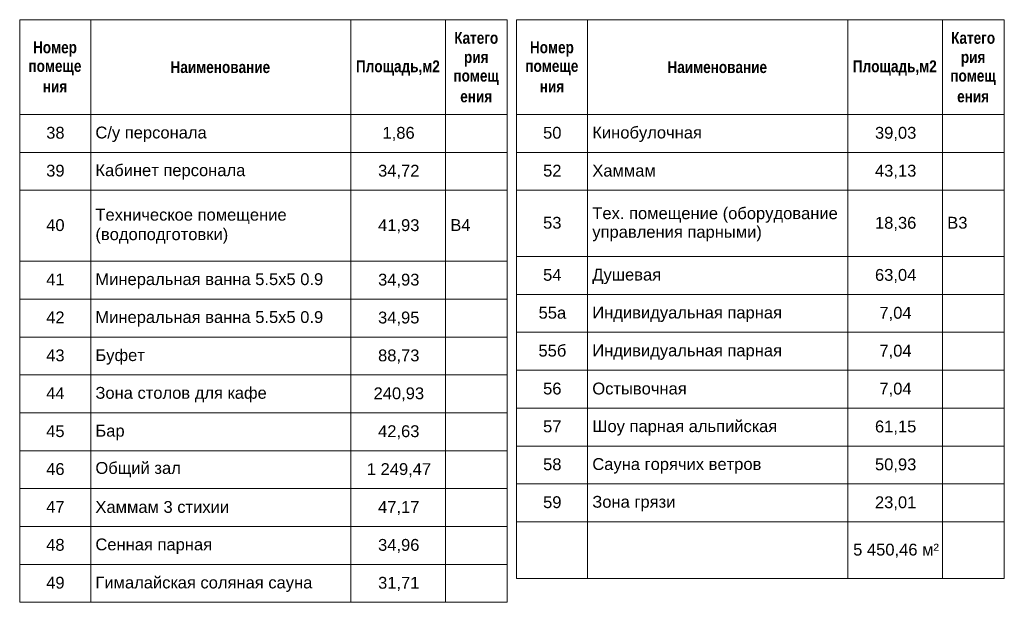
# Model space of a CAD drawing. Header units: millimetres. Extents: x -14761 to 157739, y -22400 to 107990.
# Tile 22 of 256: x 42529 to 63335, y -22300 to -10000. Entities that reach past the tile are written whole.
import ezdxf

# ---------------------------------------------------------------- set-up
doc = ezdxf.new("R2010")
doc.units = ezdxf.units.MM
doc.header["$MEASUREMENT"] = 0
doc.styles.add('СГЕНЕРИР_СТИЛЬ_1', font='txt')
doc.styles.add('СГЕНЕРИР_СТИЛЬ_2', font='txt')

msp = doc.modelspace()

# ---------------------------------------------------------------- linework, layer by layer
at = {"color": 7, "linetype": 'Continuous', "lineweight": 15}
for p, q in [((42529, -10000), (52829, -10000)), ((42529, -10000), (42529, -12000)), ((44029, -10000), (44029, -12000)), ((49529, -10000), (49529, -12000)), ((51529, -10000), (51529, -12000)), ((52829, -10000), (52829, -12000)), ((53029, -10000), (63329, -10000)), ((53029, -10000), (53029, -12000)), ((54529, -10000), (54529, -12000)), ((60029, -10000), (60029, -12000)), ((62029, -10000), (62029, -12000)), ((63329, -10000), (63329, -12000)), ((42529, -12000), (44029, -12000)), ((42529, -12000), (44029, -12000)), ((42529, -12000), (42529, -12800)), ((44029, -12000), (44029, -12800)), ((44029, -12000), (49529, -12000)), ((44029, -12000), (49529, -12000)), ((44029, -12000), (44029, -12800)), ((49529, -12000), (49529, -12800)), ((49529, -12000), (51529, -12000)), ((49529, -12000), (51529, -12000)), ((49529, -12000), (49529, -12800)), ((51529, -12000), (51529, -12800)), ((51529, -12000), (52829, -12000)), ((51529, -12000), (52829, -12000)), ((51529, -12000), (51529, -12800)), ((52829, -12000), (52829, -12800)), ((53029, -12000), (54529, -12000)), ((53029, -12000), (54529, -12000)), ((53029, -12000), (53029, -12800)), ((54529, -12000), (54529, -12800)), ((54529, -12000), (60029, -12000)), ((54529, -12000), (60029, -12000)), ((54529, -12000), (54529, -12800)), ((60029, -12000), (60029, -12800)), ((60029, -12000), (62029, -12000)), ((60029, -12000), (62029, -12000)), ((60029, -12000), (60029, -12800)), ((62029, -12000), (62029, -12800)), ((62029, -12000), (63329, -12000)), ((62029, -12000), (63329, -12000)), ((62029, -12000), (62029, -12800)), ((63329, -12000), (63329, -12800)), ((42529, -12800), (44029, -12800)), ((42529, -12800), (44029, -12800)), ((42529, -12800), (42529, -13600)), ((44029, -12800), (44029, -13600)), ((44029, -12800), (49529, -12800)), ((44029, -12800), (49529, -12800)), ((44029, -12800), (44029, -13600)), ((49529, -12800), (49529, -13600)), ((49529, -12800), (51529, -12800)), ((49529, -12800), (51529, -12800)), ((49529, -12800), (49529, -13600)), ((51529, -12800), (51529, -13600)), ((51529, -12800), (52829, -12800)), ((51529, -12800), (52829, -12800)), ((51529, -12800), (51529, -13600)), ((52829, -12800), (52829, -13600)), ((53029, -12800), (54529, -12800)), ((53029, -12800), (54529, -12800)), ((53029, -12800), (53029, -13600)), ((54529, -12800), (54529, -13600)), ((54529, -12800), (60029, -12800)), ((54529, -12800), (60029, -12800)), ((54529, -12800), (54529, -13600)), ((60029, -12800), (60029, -13600)), ((60029, -12800), (62029, -12800)), ((60029, -12800), (62029, -12800)), ((60029, -12800), (60029, -13600)), ((62029, -12800), (62029, -13600)), ((62029, -12800), (63329, -12800)), ((62029, -12800), (63329, -12800)), ((62029, -12800), (62029, -13600)), ((63329, -12800), (63329, -13600)), ((42529, -13600), (44029, -13600)), ((42529, -13600), (44029, -13600)), ((42529, -13600), (42529, -15100)), ((44029, -13600), (44029, -15100)), ((44029, -13600), (49529, -13600)), ((44029, -13600), (49529, -13600)), ((44029, -13600), (44029, -15100)), ((49529, -13600), (49529, -15100)), ((49529, -13600), (51529, -13600)), ((49529, -13600), (51529, -13600)), ((49529, -13600), (49529, -15100)), ((51529, -13600), (51529, -15100)), ((51529, -13600), (52829, -13600)), ((51529, -13600), (52829, -13600)), ((51529, -13600), (51529, -15100)), ((52829, -13600), (52829, -15100)), ((53029, -13600), (54529, -13600)), ((53029, -13600), (54529, -13600)), ((53029, -13600), (53029, -15000)), ((54529, -13600), (54529, -15000)), ((54529, -13600), (60029, -13600)), ((54529, -13600), (60029, -13600)), ((54529, -13600), (54529, -15000)), ((60029, -13600), (60029, -15000)), ((60029, -13600), (62029, -13600)), ((60029, -13600), (62029, -13600)), ((60029, -13600), (60029, -15000)), ((62029, -13600), (62029, -15000)), ((62029, -13600), (63329, -13600)), ((62029, -13600), (63329, -13600)), ((62029, -13600), (62029, -15000)), ((63329, -13600), (63329, -15000)), ((42529, -15100), (44029, -15100)), ((42529, -15100), (44029, -15100)), ((42529, -15100), (42529, -15900)), ((44029, -15100), (44029, -15900)), ((44029, -15100), (49529, -15100)), ((44029, -15100), (49529, -15100)), ((44029, -15100), (44029, -15900)), ((49529, -15100), (49529, -15900)), ((49529, -15100), (51529, -15100)), ((49529, -15100), (51529, -15100)), ((49529, -15100), (49529, -15900)), ((51529, -15100), (51529, -15900)), ((51529, -15100), (52829, -15100)), ((51529, -15100), (52829, -15100)), ((51529, -15100), (51529, -15900)), ((52829, -15100), (52829, -15900)), ((53029, -15000), (54529, -15000)), ((53029, -15000), (54529, -15000)), ((53029, -15000), (53029, -15800)), ((54529, -15000), (54529, -15800)), ((54529, -15000), (60029, -15000)), ((54529, -15000), (60029, -15000)), ((54529, -15000), (54529, -15800)), ((60029, -15000), (60029, -15800)), ((60029, -15000), (62029, -15000)), ((60029, -15000), (62029, -15000)), ((60029, -15000), (60029, -15800)), ((62029, -15000), (62029, -15800)), ((62029, -15000), (63329, -15000)), ((62029, -15000), (63329, -15000)), ((62029, -15000), (62029, -15800)), ((63329, -15000), (63329, -15800)), ((53029, -15800), (54529, -15800)), ((53029, -15800), (54529, -15800)), ((53029, -15800), (53029, -16600)), ((54529, -15800), (54529, -16600)), ((54529, -15800), (60029, -15800)), ((54529, -15800), (60029, -15800)), ((54529, -15800), (54529, -16600)), ((60029, -15800), (60029, -16600)), ((60029, -15800), (62029, -15800)), ((60029, -15800), (62029, -15800)), ((60029, -15800), (60029, -16600)), ((62029, -15800), (62029, -16600)), ((62029, -15800), (63329, -15800)), ((62029, -15800), (63329, -15800)), ((62029, -15800), (62029, -16600)), ((63329, -15800), (63329, -16600)), ((42529, -15900), (44029, -15900)), ((42529, -15900), (44029, -15900)), ((42529, -15900), (42529, -16700)), ((44029, -15900), (44029, -16700)), ((44029, -15900), (49529, -15900)), ((44029, -15900), (49529, -15900)), ((44029, -15900), (44029, -16700)), ((49529, -15900), (49529, -16700)), ((49529, -15900), (51529, -15900)), ((49529, -15900), (51529, -15900)), ((49529, -15900), (49529, -16700)), ((51529, -15900), (51529, -16700)), ((51529, -15900), (52829, -15900)), ((51529, -15900), (52829, -15900)), ((51529, -15900), (51529, -16700)), ((52829, -15900), (52829, -16700)), ((53029, -16600), (54529, -16600)), ((53029, -16600), (54529, -16600)), ((53029, -16600), (53029, -17400)), ((54529, -16600), (54529, -17400)), ((54529, -16600), (60029, -16600)), ((54529, -16600), (60029, -16600)), ((54529, -16600), (54529, -17400)), ((60029, -16600), (60029, -17400)), ((60029, -16600), (62029, -16600)), ((60029, -16600), (62029, -16600)), ((60029, -16600), (60029, -17400)), ((62029, -16600), (62029, -17400)), ((62029, -16600), (63329, -16600)), ((62029, -16600), (63329, -16600)), ((62029, -16600), (62029, -17400)), ((63329, -16600), (63329, -17400)), ((42529, -16700), (44029, -16700)), ((42529, -16700), (44029, -16700)), ((42529, -16700), (42529, -17500)), ((44029, -16700), (44029, -17500)), ((44029, -16700), (49529, -16700)), ((44029, -16700), (49529, -16700)), ((44029, -16700), (44029, -17500)), ((49529, -16700), (49529, -17500)), ((49529, -16700), (51529, -16700)), ((49529, -16700), (51529, -16700)), ((49529, -16700), (49529, -17500)), ((51529, -16700), (51529, -17500)), ((51529, -16700), (52829, -16700)), ((51529, -16700), (52829, -16700)), ((51529, -16700), (51529, -17500)), ((52829, -16700), (52829, -17500)), ((53029, -17400), (54529, -17400)), ((53029, -17400), (54529, -17400)), ((53029, -17400), (53029, -18200)), ((54529, -17400), (54529, -18200)), ((54529, -17400), (60029, -17400)), ((54529, -17400), (60029, -17400)), ((54529, -17400), (54529, -18200)), ((60029, -17400), (60029, -18200)), ((60029, -17400), (62029, -17400)), ((60029, -17400), (62029, -17400)), ((60029, -17400), (60029, -18200)), ((62029, -17400), (62029, -18200)), ((62029, -17400), (63329, -17400)), ((62029, -17400), (63329, -17400)), ((62029, -17400), (62029, -18200)), ((63329, -17400), (63329, -18200)), ((42529, -17500), (44029, -17500)), ((42529, -17500), (44029, -17500)), ((42529, -17500), (42529, -18300)), ((44029, -17500), (44029, -18300)), ((44029, -17500), (49529, -17500)), ((44029, -17500), (49529, -17500)), ((44029, -17500), (44029, -18300)), ((49529, -17500), (49529, -18300)), ((49529, -17500), (51529, -17500)), ((49529, -17500), (51529, -17500)), ((49529, -17500), (49529, -18300)), ((51529, -17500), (51529, -18300)), ((51529, -17500), (52829, -17500)), ((51529, -17500), (52829, -17500)), ((51529, -17500), (51529, -18300)), ((52829, -17500), (52829, -18300)), ((42529, -18300), (44029, -18300)), ((42529, -18300), (44029, -18300)), ((42529, -18300), (42529, -19100)), ((44029, -18300), (44029, -19100)), ((44029, -18300), (49529, -18300)), ((44029, -18300), (49529, -18300)), ((44029, -18300), (44029, -19100)), ((49529, -18300), (49529, -19100)), ((49529, -18300), (51529, -18300)), ((49529, -18300), (51529, -18300)), ((49529, -18300), (49529, -19100)), ((51529, -18300), (51529, -19100)), ((51529, -18300), (52829, -18300)), ((51529, -18300), (52829, -18300)), ((51529, -18300), (51529, -19100)), ((52829, -18300), (52829, -19100)), ((53029, -18200), (54529, -18200)), ((53029, -18200), (54529, -18200)), ((53029, -18200), (53029, -19000)), ((54529, -18200), (54529, -19000)), ((54529, -18200), (60029, -18200)), ((54529, -18200), (60029, -18200)), ((54529, -18200), (54529, -19000)), ((60029, -18200), (60029, -19000)), ((60029, -18200), (62029, -18200)), ((60029, -18200), (62029, -18200)), ((60029, -18200), (60029, -19000)), ((62029, -18200), (62029, -19000)), ((62029, -18200), (63329, -18200)), ((62029, -18200), (63329, -18200)), ((62029, -18200), (62029, -19000)), ((63329, -18200), (63329, -19000)), ((42529, -19100), (44029, -19100)), ((42529, -19100), (44029, -19100)), ((42529, -19100), (42529, -19900)), ((44029, -19100), (44029, -19900)), ((44029, -19100), (49529, -19100)), ((44029, -19100), (49529, -19100)), ((44029, -19100), (44029, -19900)), ((49529, -19100), (49529, -19900)), ((49529, -19100), (51529, -19100)), ((49529, -19100), (51529, -19100)), ((49529, -19100), (49529, -19900)), ((51529, -19100), (51529, -19900)), ((51529, -19100), (52829, -19100)), ((51529, -19100), (52829, -19100)), ((51529, -19100), (51529, -19900)), ((52829, -19100), (52829, -19900)), ((53029, -19000), (54529, -19000)), ((53029, -19000), (54529, -19000)), ((53029, -19000), (53029, -19800)), ((54529, -19000), (54529, -19800)), ((54529, -19000), (60029, -19000)), ((54529, -19000), (60029, -19000)), ((54529, -19000), (54529, -19800)), ((60029, -19000), (60029, -19800)), ((60029, -19000), (62029, -19000)), ((60029, -19000), (62029, -19000)), ((60029, -19000), (60029, -19800)), ((62029, -19000), (62029, -19800)), ((62029, -19000), (63329, -19000)), ((62029, -19000), (63329, -19000)), ((62029, -19000), (62029, -19800)), ((63329, -19000), (63329, -19800)), ((42529, -19900), (44029, -19900)), ((42529, -19900), (44029, -19900)), ((42529, -19900), (42529, -20700)), ((44029, -19900), (44029, -20700)), ((44029, -19900), (49529, -19900)), ((44029, -19900), (49529, -19900)), ((44029, -19900), (44029, -20700)), ((49529, -19900), (49529, -20700)), ((49529, -19900), (51529, -19900)), ((49529, -19900), (51529, -19900)), ((49529, -19900), (49529, -20700)), ((51529, -19900), (51529, -20700)), ((51529, -19900), (52829, -19900)), ((51529, -19900), (52829, -19900)), ((51529, -19900), (51529, -20700)), ((52829, -19900), (52829, -20700)), ((53029, -19800), (54529, -19800)), ((53029, -19800), (54529, -19800)), ((53029, -19800), (53029, -20600)), ((54529, -19800), (54529, -20600)), ((54529, -19800), (60029, -19800)), ((54529, -19800), (60029, -19800)), ((54529, -19800), (54529, -20600)), ((60029, -19800), (60029, -20600)), ((60029, -19800), (62029, -19800)), ((60029, -19800), (62029, -19800)), ((60029, -19800), (60029, -20600)), ((62029, -19800), (62029, -20600)), ((62029, -19800), (63329, -19800)), ((62029, -19800), (63329, -19800)), ((62029, -19800), (62029, -20600)), ((63329, -19800), (63329, -20600)), ((42529, -20700), (44029, -20700)), ((42529, -20700), (44029, -20700)), ((42529, -20700), (42529, -21500)), ((44029, -20700), (44029, -21500)), ((44029, -20700), (49529, -20700)), ((44029, -20700), (49529, -20700)), ((44029, -20700), (44029, -21500)), ((49529, -20700), (49529, -21500)), ((49529, -20700), (51529, -20700)), ((49529, -20700), (51529, -20700)), ((49529, -20700), (49529, -21500)), ((51529, -20700), (51529, -21500)), ((51529, -20700), (52829, -20700)), ((51529, -20700), (52829, -20700)), ((51529, -20700), (51529, -21500)), ((52829, -20700), (52829, -21500)), ((53029, -20600), (54529, -20600)), ((53029, -20600), (53029, -21800)), ((54529, -20600), (54529, -21800)), ((54529, -20600), (60029, -20600)), ((54529, -20600), (54529, -21800)), ((60029, -20600), (60029, -21800)), ((60029, -20600), (62029, -20600)), ((60029, -20600), (60029, -21800)), ((62029, -20600), (62029, -21800)), ((62029, -20600), (63329, -20600)), ((62029, -20600), (62029, -21800)), ((63329, -20600), (63329, -21800)), ((42529, -21500), (44029, -21500)), ((42529, -21500), (44029, -21500)), ((42529, -21500), (42529, -22300)), ((44029, -21500), (44029, -22300)), ((44029, -21500), (49529, -21500)), ((44029, -21500), (49529, -21500)), ((44029, -21500), (44029, -22300)), ((49529, -21500), (49529, -22300)), ((49529, -21500), (51529, -21500)), ((49529, -21500), (51529, -21500)), ((49529, -21500), (49529, -22300)), ((51529, -21500), (51529, -22300)), ((51529, -21500), (52829, -21500)), ((51529, -21500), (52829, -21500)), ((51529, -21500), (51529, -22300)), ((52829, -21500), (52829, -22300)), ((53029, -21800), (54529, -21800)), ((54529, -21800), (60029, -21800)), ((60029, -21800), (62029, -21800)), ((62029, -21800), (63329, -21800)), ((42529, -22300), (44029, -22300)), ((44029, -22300), (49529, -22300)), ((49529, -22300), (51529, -22300)), ((51529, -22300), (52829, -22300))]:
    msp.add_line(p, q, dxfattribs=at)

# ---------------------------------------------------------------- texts
at = {"color": 7, "linetype": 'Continuous', "lineweight": 15, "char_height": 250, "attachment_point": 7}
for s, insert, style in [('\\A1;{\\pql;\\fArial Narrow|b1|i0|c204|p34;Катего}', (51712, -10511), 'СГЕНЕРИР_СТИЛЬ_2'), ('\\A1;{\\pql;\\fArial Narrow|b1|i0|c204|p34;Катего}', (62212, -10511), 'СГЕНЕРИР_СТИЛЬ_2'), ('\\A1;{\\pql;\\fArial Narrow|b1|i0|c204|p34;Номер}', (42811, -10783), 'СГЕНЕРИР_СТИЛЬ_2'), ('\\A1;{\\pql;\\fArial Narrow|b1|i0|c204|p34;Номер}', (53311, -10783), 'СГЕНЕРИР_СТИЛЬ_2'), ('\\A1;{\\pql;\\fArial Narrow|b1|i0|c204|p34;рия}', (51917, -10989), 'СГЕНЕРИР_СТИЛЬ_2'), ('\\A1;{\\pql;\\fArial Narrow|b1|i0|c204|p34;рия}', (62417, -10989), 'СГЕНЕРИР_СТИЛЬ_2'), ('\\A1;{\\pql;\\fArial Narrow|b1|i0|c204|p34;помеще}', (42714, -11173), 'СГЕНЕРИР_СТИЛЬ_2'), ('\\A1;{\\pql;\\fArial Narrow|b1|i0|c204|p34;Наименование}', (45717, -11129), 'СГЕНЕРИР_СТИЛЬ_2'), ('\\A1;{\\pql;\\fArial Narrow|b1|i0|c204|p34;Площадь,м2}', (49634, -11181), 'СГЕНЕРИР_СТИЛЬ_2'), ('\\A1;{\\pql;\\fArial Narrow|b1|i0|c204|p34;помеще}', (53214, -11173), 'СГЕНЕРИР_СТИЛЬ_2'), ('\\A1;{\\pql;\\fArial Narrow|b1|i0|c204|p34;Наименование}', (56217, -11129), 'СГЕНЕРИР_СТИЛЬ_2'), ('\\A1;{\\pql;\\fArial Narrow|b1|i0|c204|p34;Площадь,м2}', (60134, -11181), 'СГЕНЕРИР_СТИЛЬ_2'), ('\\A1;{\\pql;\\fArial Narrow|b1|i0|c204|p34;помещ}', (51694, -11379), 'СГЕНЕРИР_СТИЛЬ_2'), ('\\A1;{\\pql;\\fArial Narrow|b1|i0|c204|p34;помещ}', (62194, -11379), 'СГЕНЕРИР_СТИЛЬ_2'), ('\\A1;{\\pql;\\fArial Narrow|b1|i0|c204|p34;ния}', (43018, -11536), 'СГЕНЕРИР_СТИЛЬ_2'), ('\\A1;{\\pql;\\fArial Narrow|b1|i0|c204|p34;ния}', (53518, -11536), 'СГЕНЕРИР_СТИЛЬ_2'), ('\\A1;{\\pql;\\fArial Narrow|b1|i0|c204|p34;ения}', (51838, -11747), 'СГЕНЕРИР_СТИЛЬ_2'), ('\\A1;{\\pql;\\fArial Narrow|b1|i0|c204|p34;ения}', (62338, -11747), 'СГЕНЕРИР_СТИЛЬ_2'), ('\\A1;{\\pql;\\fArial|b0|i0|c204|p38;38}', (43089, -12515), 'СГЕНЕРИР_СТИЛЬ_1'), ('\\A1;{\\pql;\\fArial|b0|i0|c204|p38;50}', (53589, -12515), 'СГЕНЕРИР_СТИЛЬ_1'), ('\\A1;{\\pql;\\fArial|b0|i0|c204|p38;С/у персонала}', (44129, -12582), 'СГЕНЕРИР_СТИЛЬ_1'), ('\\A1;{\\pql;\\fArial|b0|i0|c204|p38;1,86}', (50196, -12559), 'СГЕНЕРИР_СТИЛЬ_1'), ('\\A1;{\\pql;\\fArial|b0|i0|c204|p38;Кинобулочная}', (54629, -12582), 'СГЕНЕРИР_СТИЛЬ_1'), ('\\A1;{\\pql;\\fArial|b0|i0|c204|p38;39,03}', (60602, -12559), 'СГЕНЕРИР_СТИЛЬ_1'), ('\\A1;{\\pql;\\fArial|b0|i0|c204|p38;39}', (43089, -13315), 'СГЕНЕРИР_СТИЛЬ_1'), ('\\A1;{\\pql;\\fArial|b0|i0|c204|p38;Кабинет персонала}', (44129, -13378), 'СГЕНЕРИР_СТИЛЬ_1'), ('\\A1;{\\pql;\\fArial|b0|i0|c204|p38;34,72}', (50102, -13359), 'СГЕНЕРИР_СТИЛЬ_1'), ('\\A1;{\\pql;\\fArial|b0|i0|c204|p38;52}', (53589, -13315), 'СГЕНЕРИР_СТИЛЬ_1'), ('\\A1;{\\pql;\\fArial|b0|i0|c204|p38;Хаммам}', (54629, -13314), 'СГЕНЕРИР_СТИЛЬ_1'), ('\\A1;{\\pql;\\fArial|b0|i0|c204|p38;43,13}', (60602, -13359), 'СГЕНЕРИР_СТИЛЬ_1'), ('\\A1;{\\pql;\\fArial|b0|i0|c204|p38;Техническое помещение}', (44129, -14314), 'СГЕНЕРИР_СТИЛЬ_1'), ('\\A1;{\\pql;\\fArial|b0|i0|c204|p38;Тех. помещение (оборудование}', (54629, -14286), 'СГЕНЕРИР_СТИЛЬ_1'), ('\\A1;{\\pql;\\fArial|b0|i0|c204|p38;40}', (43089, -14465), 'СГЕНЕРИР_СТИЛЬ_1'), ('\\A1;{\\pql;\\fArial|b0|i0|c204|p38;41,93}', (50102, -14509), 'СГЕНЕРИР_СТИЛЬ_1'), ('\\A1;{\\pql;\\fArial|b0|i0|c204|p38;В4}', (51629, -14460), 'СГЕНЕРИР_СТИЛЬ_1'), ('\\A1;{\\pql;\\fArial|b0|i0|c204|p38;53}', (53589, -14415), 'СГЕНЕРИР_СТИЛЬ_1'), ('\\A1;{\\pql;\\fArial|b0|i0|c204|p38;18,36}', (60602, -14459), 'СГЕНЕРИР_СТИЛЬ_1'), ('\\A1;{\\pql;\\fArial|b0|i0|c204|p38;В3}', (62129, -14415), 'СГЕНЕРИР_СТИЛЬ_1'), ('\\A1;{\\pql;\\fArial|b0|i0|c204|p38;(водоподготовки)}', (44129, -14729), 'СГЕНЕРИР_СТИЛЬ_1'), ('\\A1;{\\pql;\\fArial|b0|i0|c204|p38;управления парными)}', (54629, -14679), 'СГЕНЕРИР_СТИЛЬ_1'), ('\\A1;{\\pql;\\fArial|b0|i0|c204|p38;41}', (43089, -15610), 'СГЕНЕРИР_СТИЛЬ_1'), ('\\A1;{\\pql;\\fArial|b0|i0|c204|p38;54}', (53589, -15515), 'СГЕНЕРИР_СТИЛЬ_1'), ('\\A1;{\\pql;\\fArial|b0|i0|c204|p38;Душевая}', (54629, -15582), 'СГЕНЕРИР_СТИЛЬ_1'), ('\\A1;{\\pql;\\fArial|b0|i0|c204|p38;63,04}', (60602, -15559), 'СГЕНЕРИР_СТИЛЬ_1'), ('\\A1;{\\pql;\\fArial|b0|i0|c204|p38;Минеральная ванна 5.5х5 0.9}', (44129, -15678), 'СГЕНЕРИР_СТИЛЬ_1'), ('\\A1;{\\pql;\\fArial|b0|i0|c204|p38;34,93}', (50102, -15659), 'СГЕНЕРИР_СТИЛЬ_1'), ('\\A1;{\\pql;\\fArial|b0|i0|c204|p38;42}', (43089, -16410), 'СГЕНЕРИР_СТИЛЬ_1'), ('\\A1;{\\pql;\\fArial|b0|i0|c204|p38;Минеральная ванна 5.5х5 0.9}', (44129, -16478), 'СГЕНЕРИР_СТИЛЬ_1'), ('\\A1;{\\pql;\\fArial|b0|i0|c204|p38;34,95}', (50102, -16459), 'СГЕНЕРИР_СТИЛЬ_1'), ('\\A1;{\\pql;\\fArial|b0|i0|c204|p38;55а}', (53494, -16315), 'СГЕНЕРИР_СТИЛЬ_1'), ('\\A1;{\\pql;\\fArial|b0|i0|c204|p38;Индивидуальная парная}', (54629, -16382), 'СГЕНЕРИР_СТИЛЬ_1'), ('\\A1;{\\pql;\\fArial|b0|i0|c204|p38;7,04}', (60696, -16359), 'СГЕНЕРИР_СТИЛЬ_1'), ('\\A1;{\\pql;\\fArial|b0|i0|c204|p38;55б}', (53491, -17115), 'СГЕНЕРИР_СТИЛЬ_1'), ('\\A1;{\\pql;\\fArial|b0|i0|c204|p38;43}', (43089, -17215), 'СГЕНЕРИР_СТИЛЬ_1'), ('\\A1;{\\pql;\\fArial|b0|i0|c204|p38;Буфет}', (44129, -17282), 'СГЕНЕРИР_СТИЛЬ_1'), ('\\A1;{\\pql;\\fArial|b0|i0|c204|p38;88,73}', (50102, -17259), 'СГЕНЕРИР_СТИЛЬ_1'), ('\\A1;{\\pql;\\fArial|b0|i0|c204|p38;Индивидуальная парная}', (54629, -17182), 'СГЕНЕРИР_СТИЛЬ_1'), ('\\A1;{\\pql;\\fArial|b0|i0|c204|p38;7,04}', (60696, -17159), 'СГЕНЕРИР_СТИЛЬ_1'), ('\\A1;{\\pql;\\fArial|b0|i0|c204|p38;56}', (53589, -17915), 'СГЕНЕРИР_СТИЛЬ_1'), ('\\A1;{\\pql;\\fArial|b0|i0|c204|p38;Остывочная}', (54629, -17915), 'СГЕНЕРИР_СТИЛЬ_1'), ('\\A1;{\\pql;\\fArial|b0|i0|c204|p38;44}', (43089, -18010), 'СГЕНЕРИР_СТИЛЬ_1'), ('\\A1;{\\pql;\\fArial|b0|i0|c204|p38;Зона столов для кафе}', (44129, -18078), 'СГЕНЕРИР_СТИЛЬ_1'), ('\\A1;{\\pql;\\fArial|b0|i0|c204|p38;240,93}', (50007, -18059), 'СГЕНЕРИР_СТИЛЬ_1'), ('\\A1;{\\pql;\\fArial|b0|i0|c204|p38;7,04}', (60696, -17959), 'СГЕНЕРИР_СТИЛЬ_1'), ('\\A1;{\\pql;\\fArial|b0|i0|c204|p38;57}', (53589, -18715), 'СГЕНЕРИР_СТИЛЬ_1'), ('\\A1;{\\pql;\\fArial|b0|i0|c204|p38;Шоу парная альпийская}', (54629, -18782), 'СГЕНЕРИР_СТИЛЬ_1'), ('\\A1;{\\pql;\\fArial|b0|i0|c204|p38;61,15}', (60602, -18759), 'СГЕНЕРИР_СТИЛЬ_1'), ('\\A1;{\\pql;\\fArial|b0|i0|c204|p38;45}', (43089, -18815), 'СГЕНЕРИР_СТИЛЬ_1'), ('\\A1;{\\pql;\\fArial|b0|i0|c204|p38;Бар}', (44129, -18878), 'СГЕНЕРИР_СТИЛЬ_1'), ('\\A1;{\\pql;\\fArial|b0|i0|c204|p38;42,63}', (50102, -18859), 'СГЕНЕРИР_СТИЛЬ_1'), ('\\A1;{\\pql;\\fArial|b0|i0|c204|p38;58}', (53589, -19515), 'СГЕНЕРИР_СТИЛЬ_1'), ('\\A1;{\\pql;\\fArial|b0|i0|c204|p38;Сауна горячих ветров}', (54629, -19582), 'СГЕНЕРИР_СТИЛЬ_1'), ('\\A1;{\\pql;\\fArial|b0|i0|c204|p38;50,93}', (60602, -19559), 'СГЕНЕРИР_СТИЛЬ_1'), ('\\A1;{\\pql;\\fArial|b0|i0|c204|p38;46}', (43089, -19615), 'СГЕНЕРИР_СТИЛЬ_1'), ('\\A1;{\\pql;\\fArial|b0|i0|c204|p38;Общий зал}', (44129, -19661), 'СГЕНЕРИР_СТИЛЬ_1'), ('\\A1;{\\pql;\\fArial|b0|i0|c204|p38;1\xa0249,47}', (49864, -19659), 'СГЕНЕРИР_СТИЛЬ_1'), ('\\A1;{\\pql;\\fArial|b0|i0|c204|p38;47}', (43089, -20410), 'СГЕНЕРИР_СТИЛЬ_1'), ('\\A1;{\\pql;\\fArial|b0|i0|c204|p38;Хаммам 3 стихии}', (44129, -20415), 'СГЕНЕРИР_СТИЛЬ_1'), ('\\A1;{\\pql;\\fArial|b0|i0|c204|p38;59}', (53589, -20315), 'СГЕНЕРИР_СТИЛЬ_1'), ('\\A1;{\\pql;\\fArial|b0|i0|c204|p38;Зона грязи}', (54629, -20378), 'СГЕНЕРИР_СТИЛЬ_1'), ('\\A1;{\\pql;\\fArial|b0|i0|c204|p38;23,01}', (60602, -20359), 'СГЕНЕРИР_СТИЛЬ_1'), ('\\A1;{\\pql;\\fArial|b0|i0|c204|p38;47,17}', (50102, -20459), 'СГЕНЕРИР_СТИЛЬ_1'), ('\\A1;{\\pql;\\fArial|b0|i0|c204|p38;48}', (43089, -21215), 'СГЕНЕРИР_СТИЛЬ_1'), ('\\A1;{\\pql;\\fArial|b0|i0|c204|p38;34,96}', (50102, -21259), 'СГЕНЕРИР_СТИЛЬ_1'), ('\\A1;{\\pql;\\fArial|b0|i0|c204|p38;Сенная парная}', (44129, -21278), 'СГЕНЕРИР_СТИЛЬ_1'), ('\\A1;{\\pql;\\fArial|b0|i0|c204|p38;5\xa0450,46 м²}', (60141, -21359), 'СГЕНЕРИР_СТИЛЬ_1'), ('\\A1;{\\pql;\\fArial|b0|i0|c204|p38;49}', (43089, -22015), 'СГЕНЕРИР_СТИЛЬ_1'), ('\\A1;{\\pql;\\fArial|b0|i0|c204|p38;Гималайская соляная сауна}', (44129, -22082), 'СГЕНЕРИР_СТИЛЬ_1'), ('\\A1;{\\pql;\\fArial|b0|i0|c204|p38;31,71}', (50102, -22059), 'СГЕНЕРИР_СТИЛЬ_1')]:
    msp.add_mtext(s, dxfattribs=dict(at, insert=insert, style=style))

doc.saveas('drawing.dxf')
